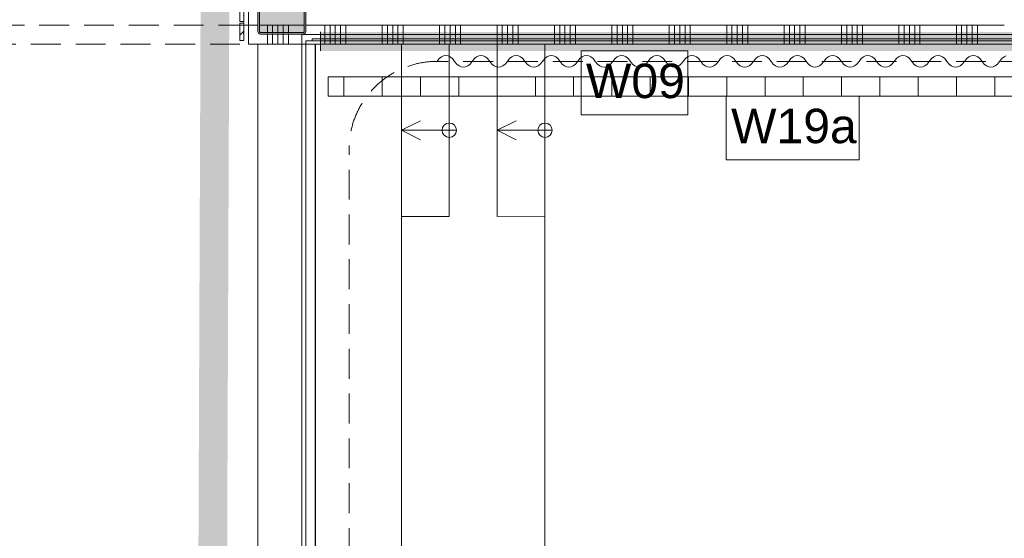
# Model space of a CAD drawing. Header units: millimetres. Extents: x -850 to 154668, y -80343 to 71019.
# Tile 143 of 147: x 29906 to 35050, y 36062 to 38773. Entities that reach past the tile are written whole.
import ezdxf

# ---------------------------------------------------------------- set-up
doc = ezdxf.new("R2010")
doc.units = ezdxf.units.MM
doc.header["$MEASUREMENT"] = 0
doc.linetypes.add('B0701', pattern=[234.119993, 155.999994, -78.119999])
doc.linetypes.add('B0703', pattern=[468.700004, 312.5, -156.200004])
for name, color, linetype in [('72 VI kastenwanden', 7, 'Continuous'), ('Info Wandafwerking aanduiding', 7, 'Continuous'), ('Info Wandafwerking aanduiding Doorsnede-arcering', 7, 'Continuous'), ('New_22 NC Binnenwanden', 7, 'Continuous'), ('New_22 NC Binnenwanden Doorsnede-arcering', 7, 'Continuous'), ('New_22 NC Binnenwanden Laagscheidingslijnen', 7, 'Continuous'), ('New_23 Vloeren', 7, 'Continuous'), ('New_24 Trappen', 7, 'Continuous'), ('New_72 VI kastenwanden', 7, 'Continuous'), ('New_Info Wandafwerking aanduiding', 7, 'Continuous'), ('New_Info Wandafwerking aanduiding Doorsnede-arcering', 7, 'Continuous'), ('New_Z Ruimtefuncties Zone omranding', 7, 'Continuous'), ('S-COLS-____-OTLN.RVT S', 7, 'Continuous'), ('S-COLS-____-OTLN.RVT S 2D arcering', 7, 'Continuous')]:
    doc.layers.add(name, color=color, linetype=linetype)
doc.styles.add('GENERATED_STYLE_1', font='arial.ttf')
doc.linetypes.add('Regenwater', pattern='A,0,[1,UO-720 _wandafwerkingen BG_2022-06-211.Shx,S=11.404762,R=0,X=0,Y=0.005006],-1499.5,0', length=1499.5)
pattern_1 = [(45, (0, 0), (-63.63961, 63.63961), [])]

# ---------------------------------------------------------------- blocks, each defined once
blk = doc.blocks.new('Slab_1_1', base_point=(0, 17060))
at = {"layer": 'New_23 Vloeren', "color": 7, "linetype": 'Continuous', "lineweight": 0, "flags": 128}
blk.add_lwpolyline([(37514.9, 30275), (37514.9, 38662.2), (31400.4, 38662.2), (31400.4, 30275)], close=True, dxfattribs=at)
blk = doc.blocks.new('Slab_2_1', base_point=(31380, 30260.6))
at = {"layer": 'New_23 Vloeren', "color": 253, "linetype": 'Continuous', "lineweight": 0, "true_color": 0x99a3a6, "flags": 128}
blk.add_lwpolyline([(31380, 30260.6), (37550.3, 30259.8), (37550.3, 38694.9), (31380, 38694.9)], close=True, dxfattribs=at)
blk = doc.blocks.new('Stair_5_1')
at = {"layer": 'New_24 Trappen', "color": 9, "linetype": 'Continuous', "lineweight": 0}
for p, q in [((31150.4, 38644.9), (31150.4, 30025.2)), ((32650.4, 38644.9), (31150.4, 38644.9)), ((31900.4, 38644.9), (31150.4, 38644.9)), ((31150.4, 38644.9), (31150.4, 30025.2)), ((32650.4, 38644.9), (31900.4, 38644.9)), ((31900.4, 38644.9), (31900.4, 30775.2)), ((31900.4, 30775.2), (31900.4, 38644.9)), ((32650.4, 31525.2), (32650.4, 38644.9)), ((32650.4, 31525.2), (32650.4, 38644.9))]:
    blk.add_line(p, q, dxfattribs=at)
blk = doc.blocks.new('Wall_19_1', base_point=(37500.3, 38662.3))
at = {"layer": 'New_22 NC Binnenwanden', "color": 8, "linetype": 'Continuous', "lineweight": 0, "true_color": 0x778488, "flags": 128}
for points in [[(37500.3, 38672.3), (31433.4, 38672.2)], [(31433.4, 38662.2), (31433.4, 38672.2)], [(31433.4, 38662.2), (37500.3, 38662.3)]]:
    blk.add_lwpolyline(points, dxfattribs=at)
blk = doc.blocks.new('Curtain Wall_82_1')
at = {"layer": 'New_22 NC Binnenwanden Doorsnede-arcering', "linetype": 'Continuous', "lineweight": 0, "true_color": 0x000000}
h = blk.add_hatch(dxfattribs=at)
h.set_pattern_fill('310_Naaldhout__01__0001', color=18, style=0, pattern_type=2)
h.set_pattern_definition(pattern_1)
h.paths.add_polyline_path([(31056.1, 40634.3), (31076.1, 40634.3), (31076.1, 40664.3), (31056.1, 40664.3)])
h = blk.add_hatch(dxfattribs=at)
h.set_pattern_fill('310_Naaldhout__01__0001', color=18, style=0, pattern_type=2)
h.set_pattern_definition(pattern_1)
h.paths.add_polyline_path([(31056.1, 40534.3), (31076.1, 40534.3), (31076.1, 40624.3), (31056.1, 40624.3)])
h = blk.add_hatch(dxfattribs=at)
h.set_pattern_fill('310_Naaldhout__01__0001', color=18, style=0, pattern_type=2)
h.set_pattern_definition(pattern_1)
h.paths.add_polyline_path([(31056.1, 40464.3), (31076.1, 40464.3), (31076.1, 40524.3), (31056.1, 40524.3)])
h = blk.add_hatch(dxfattribs=at)
h.set_pattern_fill('310_Naaldhout__01__0001', color=18, style=0, pattern_type=2)
h.set_pattern_definition(pattern_1)
h.paths.add_polyline_path([(31056.1, 39404.3), (31076.1, 39404.3), (31076.1, 39464.3), (31056.1, 39464.3)])
h = blk.add_hatch(dxfattribs=at)
h.set_pattern_fill('310_Naaldhout__01__0001', color=18, style=0, pattern_type=2)
h.set_pattern_definition(pattern_1)
h.paths.add_polyline_path([(31056.1, 39364.3), (31076.1, 39364.3), (31076.1, 39394.3), (31056.1, 39394.3)])
h = blk.add_hatch(dxfattribs=at)
h.set_pattern_fill('310_Naaldhout__01__0001', color=18, style=0, pattern_type=2)
h.set_pattern_definition(pattern_1)
h.paths.add_polyline_path([(31056.1, 39294.3), (31076.1, 39294.3), (31076.1, 39354.3), (31056.1, 39354.3)])
h = blk.add_hatch(dxfattribs=at)
h.set_pattern_fill('310_Naaldhout__01__0001', color=18, style=0, pattern_type=2)
h.set_pattern_definition(pattern_1)
h.paths.add_polyline_path([(31056.1, 39194.3), (31076.1, 39194.3), (31076.1, 39284.3), (31056.1, 39284.3)])
h = blk.add_hatch(dxfattribs=at)
h.set_pattern_fill('310_Naaldhout__01__0001', color=18, style=0, pattern_type=2)
h.set_pattern_definition(pattern_1)
h.paths.add_polyline_path([(31056.1, 39154.3), (31076.1, 39154.3), (31076.1, 39184.3), (31056.1, 39184.3)])
h = blk.add_hatch(dxfattribs=at)
h.set_pattern_fill('310_Naaldhout__01__0001', color=18, style=0, pattern_type=2)
h.set_pattern_definition(pattern_1)
h.paths.add_polyline_path([(31056.1, 39084.3), (31076.1, 39084.3), (31076.1, 39144.3), (31056.1, 39144.3)])
h = blk.add_hatch(dxfattribs=at)
h.set_pattern_fill('310_Naaldhout__01__0001', color=18, style=0, pattern_type=2)
h.set_pattern_definition(pattern_1)
h.paths.add_polyline_path([(31056.1, 39044.3), (31076.1, 39044.3), (31076.1, 39074.3), (31056.1, 39074.3)])
h = blk.add_hatch(dxfattribs=at)
h.set_pattern_fill('310_Naaldhout__01__0001', color=18, style=0, pattern_type=2)
h.set_pattern_definition(pattern_1)
h.paths.add_polyline_path([(31056.1, 38944.3), (31076.1, 38944.3), (31076.1, 39034.3), (31056.1, 39034.3)])
h = blk.add_hatch(dxfattribs=at)
h.set_pattern_fill('310_Naaldhout__01__0001', color=18, style=0, pattern_type=2)
h.set_pattern_definition(pattern_1)
h.paths.add_polyline_path([(31056.1, 38874.3), (31076.1, 38874.3), (31076.1, 38934.3), (31056.1, 38934.3)])
h = blk.add_hatch(dxfattribs=at)
h.set_pattern_fill('310_Naaldhout__01__0001', color=18, style=0, pattern_type=2)
h.set_pattern_definition(pattern_1)
h.paths.add_polyline_path([(31056.1, 38834.3), (31076.1, 38834.3), (31076.1, 38864.3), (31056.1, 38864.3)])
h = blk.add_hatch(dxfattribs=at)
h.set_pattern_fill('310_Naaldhout__01__0001', color=18, style=0, pattern_type=2)
h.set_pattern_definition(pattern_1)
h.paths.add_polyline_path([(31056.1, 38764.3), (31076.1, 38764.3), (31076.1, 38824.3), (31056.1, 38824.3)])
h = blk.add_hatch(dxfattribs=at)
h.set_pattern_fill('310_Naaldhout__01__0001', color=18, style=0, pattern_type=2)
h.set_pattern_definition(pattern_1)
h.paths.add_polyline_path([(31056.1, 38664.3), (31076.1, 38664.3), (31076.1, 38754.3), (31056.1, 38754.3)])
at = {"layer": 'New_22 NC Binnenwanden', "color": 7, "linetype": 'Continuous', "lineweight": 0}
for p, q in [((31056.1, 40664.3), (31056.1, 40634.3)), ((31076.1, 40664.3), (31056.1, 40664.3)), ((31076.1, 40664.3), (31076.1, 40634.3)), ((31076.1, 40634.3), (31056.1, 40634.3)), ((31056.1, 40624.3), (31056.1, 40534.3)), ((31076.1, 40624.3), (31056.1, 40624.3)), ((31076.1, 40624.3), (31076.1, 40534.3)), ((31076.1, 40534.3), (31056.1, 40534.3)), ((31056.1, 40524.3), (31056.1, 40464.3)), ((31076.1, 40524.3), (31056.1, 40524.3)), ((31076.1, 40524.3), (31076.1, 40464.3)), ((31076.1, 40464.3), (31056.1, 40464.3)), ((31056.1, 39464.3), (31056.1, 39404.3)), ((31076.1, 39464.3), (31056.1, 39464.3)), ((31076.1, 39464.3), (31076.1, 39404.3)), ((31076.1, 39404.3), (31056.1, 39404.3)), ((31056.1, 39394.3), (31056.1, 39364.3)), ((31076.1, 39394.3), (31056.1, 39394.3)), ((31076.1, 39364.3), (31056.1, 39364.3)), ((31076.1, 39394.3), (31076.1, 39364.3)), ((31056.1, 39354.3), (31056.1, 39294.3)), ((31076.1, 39354.3), (31056.1, 39354.3)), ((31076.1, 39354.3), (31076.1, 39294.3)), ((31076.1, 39294.3), (31056.1, 39294.3)), ((31056.1, 39284.3), (31056.1, 39194.3)), ((31076.1, 39284.3), (31056.1, 39284.3)), ((31076.1, 39284.3), (31076.1, 39194.3)), ((31076.1, 39194.3), (31056.1, 39194.3)), ((31056.1, 39184.3), (31056.1, 39154.3)), ((31076.1, 39184.3), (31056.1, 39184.3)), ((31076.1, 39154.3), (31056.1, 39154.3)), ((31076.1, 39184.3), (31076.1, 39154.3)), ((31056.1, 39144.3), (31056.1, 39084.3)), ((31076.1, 39144.3), (31056.1, 39144.3)), ((31076.1, 39144.3), (31076.1, 39084.3)), ((31076.1, 39084.3), (31056.1, 39084.3)), ((31056.1, 39074.3), (31056.1, 39044.3)), ((31076.1, 39074.3), (31056.1, 39074.3)), ((31076.1, 39074.3), (31076.1, 39044.3)), ((31076.1, 39044.3), (31056.1, 39044.3)), ((31056.1, 39034.3), (31056.1, 38944.3)), ((31076.1, 39034.3), (31056.1, 39034.3)), ((31076.1, 39034.3), (31076.1, 38944.3)), ((31076.1, 38944.3), (31056.1, 38944.3)), ((31056.1, 38934.3), (31056.1, 38874.3)), ((31076.1, 38934.3), (31056.1, 38934.3)), ((31076.1, 38934.3), (31076.1, 38874.3)), ((31076.1, 38874.3), (31056.1, 38874.3)), ((31056.1, 38864.3), (31056.1, 38834.3)), ((31076.1, 38864.3), (31056.1, 38864.3)), ((31076.1, 38864.3), (31076.1, 38834.3)), ((31076.1, 38834.3), (31056.1, 38834.3)), ((31056.1, 38824.3), (31056.1, 38764.3)), ((31076.1, 38824.3), (31056.1, 38824.3)), ((31076.1, 38824.3), (31076.1, 38764.3)), ((31076.1, 38764.3), (31056.1, 38764.3)), ((31056.1, 38754.3), (31056.1, 38664.3)), ((31076.1, 38754.3), (31056.1, 38754.3)), ((31076.1, 38754.3), (31076.1, 38664.3)), ((31076.1, 38664.3), (31056.1, 38664.3))]:
    blk.add_line(p, q, dxfattribs=at)
at = {"layer": 'New_22 NC Binnenwanden', "color": 9, "linetype": 'B0703', "lineweight": 0}
for p, q in [((31076.1, 40661.7), (31076.1, 40661.7)), ((31076.1, 40649.3), (31076.1, 40661.7)), ((31076.1, 40579.3), (31076.1, 40649.3)), ((31076.1, 40494.3), (31076.1, 40579.3)), ((31076.1, 40439.3), (31076.1, 40494.3)), ((31076.1, 40384.3), (31076.1, 40439.3)), ((31076.1, 40299.3), (31076.1, 40384.3)), ((31076.1, 40229.3), (31076.1, 40299.3)), ((31076.1, 40174.3), (31076.1, 40229.3)), ((31076.1, 40119.3), (31076.1, 40174.3)), ((31076.1, 40049.3), (31076.1, 40119.3)), ((31076.1, 39964.3), (31076.1, 40049.3)), ((31076.1, 39909.3), (31076.1, 39964.3)), ((31076.1, 39854.3), (31076.1, 39909.3)), ((31076.1, 39769.3), (31076.1, 39854.3)), ((31076.1, 39699.3), (31076.1, 39769.3)), ((31076.1, 39644.3), (31076.1, 39699.3)), ((31076.1, 39589.3), (31076.1, 39644.3)), ((31076.1, 39519.3), (31076.1, 39589.3)), ((31076.1, 39434.3), (31076.1, 39519.3)), ((31076.1, 39379.3), (31076.1, 39434.3)), ((31076.1, 39324.3), (31076.1, 39379.3)), ((31076.1, 39239.3), (31076.1, 39324.3)), ((31076.1, 39169.3), (31076.1, 39239.3)), ((31076.1, 39114.3), (31076.1, 39169.3)), ((31076.1, 39059.3), (31076.1, 39114.3)), ((31076.1, 38989.3), (31076.1, 39059.3)), ((31076.1, 38904.3), (31076.1, 38989.3)), ((31076.1, 38849.3), (31076.1, 38904.3)), ((31076.1, 38794.3), (31076.1, 38849.3)), ((31076.1, 38709.3), (31076.1, 38794.3)), ((31076.1, 38700.6), (31076.1, 38709.3))]:
    blk.add_line(p, q, dxfattribs=at)
at = {"layer": 'New_22 NC Binnenwanden', "color": 1, "linetype": 'Continuous', "lineweight": 0}
for p, q in [((31076.1, 40649.3), (31076.1, 40661.7)), ((31076.1, 40579.3), (31076.1, 40649.3)), ((31076.1, 40494.3), (31076.1, 40579.3)), ((31076.1, 40439.3), (31076.1, 40494.3)), ((31076.1, 40384.3), (31076.1, 40439.3)), ((31076.1, 40299.3), (31076.1, 40384.3)), ((31076.1, 40229.3), (31076.1, 40299.3)), ((31076.1, 40174.3), (31076.1, 40229.3)), ((31076.1, 40119.3), (31076.1, 40174.3)), ((31076.1, 40049.3), (31076.1, 40119.3)), ((31076.1, 39964.3), (31076.1, 40049.3)), ((31076.1, 39909.3), (31076.1, 39964.3)), ((31076.1, 39854.3), (31076.1, 39909.3)), ((31076.1, 39769.3), (31076.1, 39854.3)), ((31076.1, 39699.3), (31076.1, 39769.3)), ((31076.1, 39644.3), (31076.1, 39699.3)), ((31076.1, 39589.3), (31076.1, 39644.3)), ((31076.1, 39519.3), (31076.1, 39589.3)), ((31076.1, 39434.3), (31076.1, 39519.3)), ((31076.1, 39379.3), (31076.1, 39434.3)), ((31076.1, 39324.3), (31076.1, 39379.3)), ((31076.1, 39239.3), (31076.1, 39324.3)), ((31076.1, 39169.3), (31076.1, 39239.3)), ((31076.1, 39114.3), (31076.1, 39169.3)), ((31076.1, 39059.3), (31076.1, 39114.3)), ((31076.1, 38989.3), (31076.1, 39059.3)), ((31076.1, 38904.3), (31076.1, 38989.3)), ((31076.1, 38849.3), (31076.1, 38904.3)), ((31076.1, 38794.3), (31076.1, 38849.3)), ((31076.1, 38709.3), (31076.1, 38794.3)), ((31076.1, 38700.6), (31076.1, 38709.3))]:
    blk.add_line(p, q, dxfattribs=at)
at = {"layer": 'New_22 NC Binnenwanden', "color": 9, "linetype": 'B0703', "lineweight": 0}
for p in [(31076.1, 40661.7), (31076.1, 40649.3), (31076.1, 40649.3), (31076.1, 40579.3), (31076.1, 40579.3), (31076.1, 40494.3), (31076.1, 40494.3), (31076.1, 40439.3), (31076.1, 40439.3), (31076.1, 40384.3), (31076.1, 40384.3), (31076.1, 40299.3), (31076.1, 40299.3), (31076.1, 40229.3), (31076.1, 40229.3), (31076.1, 40174.3), (31076.1, 40174.3), (31076.1, 40119.3), (31076.1, 40119.3), (31076.1, 40049.3), (31076.1, 40049.3), (31076.1, 39964.3), (31076.1, 39964.3), (31076.1, 39909.3), (31076.1, 39909.3), (31076.1, 39854.3), (31076.1, 39854.3), (31076.1, 39769.3), (31076.1, 39769.3), (31076.1, 39699.3), (31076.1, 39699.3), (31076.1, 39644.3), (31076.1, 39644.3), (31076.1, 39589.3), (31076.1, 39589.3), (31076.1, 39519.3), (31076.1, 39519.3), (31076.1, 39434.3), (31076.1, 39434.3), (31076.1, 39379.3), (31076.1, 39379.3), (31076.1, 39324.3), (31076.1, 39324.3), (31076.1, 39239.3), (31076.1, 39239.3), (31076.1, 39169.3), (31076.1, 39169.3), (31076.1, 39114.3), (31076.1, 39114.3), (31076.1, 39059.3), (31076.1, 39059.3), (31076.1, 38989.3), (31076.1, 38989.3), (31076.1, 38904.3), (31076.1, 38904.3), (31076.1, 38849.3), (31076.1, 38849.3), (31076.1, 38794.3), (31076.1, 38794.3), (31076.1, 38709.3), (31076.1, 38709.3), (31076.1, 38700.6), (31076.1, 38700.6)]:
    blk.add_point(p, dxfattribs=at)
at = {"layer": 'New_22 NC Binnenwanden', "color": 1, "linetype": 'Continuous', "lineweight": 0}
for p in [(31076.1, 40661.7), (31076.1, 40649.3), (31076.1, 40579.3), (31076.1, 40494.3), (31076.1, 40439.3), (31076.1, 40384.3), (31076.1, 40299.3), (31076.1, 40229.3), (31076.1, 40174.3), (31076.1, 40119.3), (31076.1, 40049.3), (31076.1, 39964.3), (31076.1, 39909.3), (31076.1, 39854.3), (31076.1, 39769.3), (31076.1, 39699.3), (31076.1, 39644.3), (31076.1, 39589.3), (31076.1, 39519.3), (31076.1, 39434.3), (31076.1, 39379.3), (31076.1, 39324.3), (31076.1, 39239.3), (31076.1, 39169.3), (31076.1, 39114.3), (31076.1, 39059.3), (31076.1, 38989.3), (31076.1, 38904.3), (31076.1, 38849.3), (31076.1, 38794.3), (31076.1, 38709.3), (31076.1, 38700.6)]:
    blk.add_point(p, dxfattribs=at)
blk = doc.blocks.new('*X1380')
at = {"layer": 'New_22 NC Binnenwanden Doorsnede-arcering', "color": 254, "linetype": 'Continuous', "lineweight": 0, "true_color": 0xe9ebeb}
for p, q in [((31500, 38744.9), (31500, 38644.9)), ((31527.4, 38744.9), (31527.4, 38644.9)), ((31554.9, 38744.9), (31554.9, 38644.9)), ((31582.3, 38744.9), (31582.3, 38644.9)), ((31609.7, 38744.9), (31609.7, 38644.9)), ((31800, 38744.9), (31800, 38644.9)), ((31827.4, 38744.9), (31827.4, 38644.9)), ((31854.9, 38744.9), (31854.9, 38644.9)), ((31882.3, 38744.9), (31882.3, 38644.9)), ((31909.7, 38744.9), (31909.7, 38644.9)), ((32100, 38744.9), (32100, 38644.9)), ((32127.4, 38744.9), (32127.4, 38644.9)), ((32154.9, 38744.9), (32154.9, 38644.9)), ((32182.3, 38744.9), (32182.3, 38644.9)), ((32209.7, 38744.9), (32209.7, 38644.9)), ((32400, 38744.9), (32400, 38644.9)), ((32427.4, 38744.9), (32427.4, 38644.9)), ((32454.9, 38744.9), (32454.9, 38644.9)), ((32482.3, 38744.9), (32482.3, 38644.9)), ((32509.7, 38744.9), (32509.7, 38644.9)), ((32700, 38744.9), (32700, 38644.9)), ((32727.4, 38744.9), (32727.4, 38644.9)), ((32754.9, 38744.9), (32754.9, 38644.9)), ((32782.3, 38744.9), (32782.3, 38644.9)), ((32809.7, 38744.9), (32809.7, 38644.9)), ((33000, 38744.9), (33000, 38644.9)), ((33027.4, 38744.9), (33027.4, 38644.9)), ((33054.9, 38744.9), (33054.9, 38644.9)), ((33082.3, 38744.9), (33082.3, 38644.9)), ((33109.7, 38744.9), (33109.7, 38644.9)), ((33300, 38744.9), (33300, 38644.9)), ((33327.4, 38744.9), (33327.4, 38644.9)), ((33354.9, 38744.9), (33354.9, 38644.9)), ((33382.3, 38744.9), (33382.3, 38644.9)), ((33409.7, 38744.9), (33409.7, 38644.9)), ((33600, 38744.9), (33600, 38644.9)), ((33627.4, 38744.9), (33627.4, 38644.9)), ((33654.9, 38744.9), (33654.9, 38644.9)), ((33682.3, 38744.9), (33682.3, 38644.9)), ((33709.7, 38744.9), (33709.7, 38644.9)), ((33900, 38744.9), (33900, 38644.9)), ((33927.4, 38744.9), (33927.4, 38644.9)), ((33954.9, 38744.9), (33954.9, 38644.9)), ((33982.3, 38744.9), (33982.3, 38644.9)), ((34009.7, 38744.9), (34009.7, 38644.9)), ((34200, 38744.9), (34200, 38644.9)), ((34227.4, 38744.9), (34227.4, 38644.9)), ((34254.9, 38744.9), (34254.9, 38644.9)), ((34282.3, 38744.9), (34282.3, 38644.9)), ((34309.7, 38744.9), (34309.7, 38644.9)), ((34500, 38744.9), (34500, 38644.9)), ((34527.4, 38744.9), (34527.4, 38644.9)), ((34554.9, 38744.9), (34554.9, 38644.9)), ((34582.3, 38744.9), (34582.3, 38644.9)), ((34609.7, 38744.9), (34609.7, 38644.9)), ((34800, 38744.9), (34800, 38644.9)), ((34827.4, 38744.9), (34827.4, 38644.9)), ((34854.9, 38744.9), (34854.9, 38644.9)), ((34882.3, 38744.9), (34882.3, 38644.9)), ((34909.7, 38744.9), (34909.7, 38644.9)), ((31200, 38695), (31200, 38644.9)), ((31227.4, 38695), (31227.4, 38644.9)), ((31254.9, 38695), (31254.9, 38644.9)), ((31282.3, 38695), (31282.3, 38644.9)), ((31309.7, 38695), (31309.7, 38644.9))]:
    blk.add_line(p, q, dxfattribs=at)
blk = doc.blocks.new('*X1382')
at = {"layer": 'New_22 NC Binnenwanden Doorsnede-arcering', "color": 254, "linetype": 'Continuous', "lineweight": 0, "true_color": 0xe9ebeb}
for p, q in [((31200, 38744.9), (31200, 38703)), ((31227.4, 38744.9), (31227.4, 38703)), ((31254.9, 38744.9), (31254.9, 38703)), ((31282.3, 38744.9), (31282.3, 38703)), ((31309.7, 38744.9), (31309.7, 38703))]:
    blk.add_line(p, q, dxfattribs=at)
blk = doc.blocks.new('Wall_232_1', base_point=(31100.9, 38819.9))
at = {"layer": 'New_22 NC Binnenwanden', "color": 8, "linetype": 'Continuous', "lineweight": 0, "true_color": 0x778488, "flags": 128}
for points in [[(31100.9, 38744.9), (31100.9, 38894.9)], [(31100.9, 38644.9), (31100.9, 38744.9)], [(31100.9, 38644.9), (42250, 38644.9)]]:
    blk.add_lwpolyline(points, dxfattribs=at)
at = {"layer": 'New_22 NC Binnenwanden Laagscheidingslijnen', "color": 8, "linetype": 'Continuous', "lineweight": 0, "true_color": 0x778488}
for p, q in [((31100.9, 38744.9), (31150, 38744.9)), ((31158, 38744.9), (31392, 38744.9)), ((31400, 38744.9), (35050, 38744.9))]:
    blk.add_line(p, q, dxfattribs=at)
at = {"layer": 'New_22 NC Binnenwanden', "color": 8, "lineweight": 0, "true_color": 0x778488}
for name in ['*X1380', '*X1382']:
    blk.add_blockref(name, (0, 0), dxfattribs=at)
blk = doc.blocks.new('Wall_332_1', base_point=(31517.2, 38473.6))
at = {"layer": 'Info Wandafwerking aanduiding Doorsnede-arcering', "linetype": 'Continuous', "lineweight": 0, "true_color": 0x99a3a6}
h = blk.add_hatch(dxfattribs=at)
h.set_pattern_fill('930_Lijnen_vert_200_0001', color=253, style=0, pattern_type=2)
h.set_pattern_definition([(270, (0, 0), (200, 0), [])])
h.paths.add_polyline_path([(37294.6, 38473.6), (31517.2, 38473.6), (31517.2, 38373.6), (37294.6, 38373.6)])
at = {"layer": 'Info Wandafwerking aanduiding', "color": 9, "linetype": 'Continuous', "lineweight": 0, "flags": 128}
for points in [[(37394.6, 38473.6), (31517.2, 38473.6)], [(31517.2, 38473.6), (31517.2, 38373.6)], [(31517.2, 38373.6), (37294.6, 38373.6)]]:
    blk.add_lwpolyline(points, dxfattribs=at)
blk = doc.blocks.new('Column 67[67]_1', base_point=(0.5, 3))
at = {"layer": 'S-COLS-____-OTLN.RVT S 2D arcering', "linetype": 'Continuous', "lineweight": 0, "true_color": 0x778488}
h = blk.add_hatch(color=8, dxfattribs=at)
h.paths.add_polyline_path([(31150.5, 38711), (31151.5, 38706), (31154.3, 38701.8), (31158.5, 38699), (31163.5, 38698), (31387.5, 38698), (31392.5, 38699), (31396.7, 38701.8), (31399.5, 38706), (31400.5, 38711), (31400.5, 38935), (31399.5, 38939.9), (31396.7, 38944.2), (31392.5, 38947), (31387.5, 38948), (31163.5, 38948), (31158.5, 38947), (31154.3, 38944.2), (31151.5, 38939.9), (31150.5, 38935)])
h.paths.add_polyline_path([(31387.5, 38706), (31163.5, 38706), (31161.6, 38706.3), (31160, 38707.4), (31158.9, 38709), (31158.5, 38711), (31158.5, 38935), (31158.9, 38936.9), (31160, 38938.5), (31161.6, 38939.6), (31163.5, 38940), (31387.5, 38940), (31389.4, 38939.6), (31391.1, 38938.5), (31392.1, 38936.9), (31392.5, 38935), (31392.5, 38711), (31392.1, 38709), (31391.1, 38707.4), (31389.4, 38706.3)], flags=0)
blk.add_hatch(color=8, dxfattribs=at).paths.add_polyline_path([(31387.5, 38940), (31163.5, 38940), (31161.6, 38939.6), (31160, 38938.5), (31158.9, 38936.9), (31158.5, 38935), (31158.5, 38711), (31158.9, 38709), (31160, 38707.4), (31161.6, 38706.3), (31163.5, 38706), (31387.5, 38706), (31389.4, 38706.3), (31391.1, 38707.4), (31392.1, 38709), (31392.5, 38711), (31392.5, 38935), (31392.1, 38936.9), (31391.1, 38938.5), (31389.4, 38939.6)])
at = {"layer": 'S-COLS-____-OTLN.RVT S', "color": 1, "linetype": 'Continuous', "lineweight": 0}
for p, q in [((31154.3, 38944.2), (31151.5, 38939.9)), ((31158.5, 38947), (31154.3, 38944.2)), ((31163.5, 38948), (31158.5, 38947)), ((31387.5, 38948), (31163.5, 38948)), ((31392.5, 38947), (31387.5, 38948)), ((31396.7, 38944.2), (31392.5, 38947)), ((31399.5, 38939.9), (31396.7, 38944.2)), ((31151.5, 38939.9), (31150.5, 38935)), ((31150.5, 38935), (31150.5, 38711)), ((31158.5, 38935), (31158.9, 38936.9)), ((31158.5, 38711), (31158.5, 38935)), ((31158.9, 38936.9), (31160, 38938.5)), ((31160, 38938.5), (31161.6, 38939.6)), ((31161.6, 38939.6), (31163.5, 38940)), ((31163.5, 38940), (31387.5, 38940)), ((31387.5, 38940), (31389.4, 38939.6)), ((31389.4, 38939.6), (31391.1, 38938.5)), ((31391.1, 38938.5), (31392.1, 38936.9)), ((31392.1, 38936.9), (31392.5, 38935)), ((31392.5, 38935), (31392.5, 38711)), ((31400.5, 38935), (31399.5, 38939.9)), ((31400.5, 38711), (31400.5, 38935)), ((31150.5, 38711), (31151.5, 38706)), ((31151.5, 38706), (31154.3, 38701.8)), ((31154.3, 38701.8), (31158.5, 38699)), ((31158.9, 38709), (31158.5, 38711)), ((31158.5, 38699), (31163.5, 38698)), ((31160, 38707.4), (31158.9, 38709)), ((31161.6, 38706.3), (31160, 38707.4)), ((31163.5, 38706), (31161.6, 38706.3)), ((31387.5, 38706), (31163.5, 38706)), ((31163.5, 38698), (31387.5, 38698)), ((31389.4, 38706.3), (31387.5, 38706)), ((31387.5, 38698), (31392.5, 38699)), ((31391.1, 38707.4), (31389.4, 38706.3)), ((31392.1, 38709), (31391.1, 38707.4)), ((31392.5, 38711), (31392.1, 38709)), ((31392.5, 38699), (31396.7, 38701.8)), ((31396.7, 38701.8), (31399.5, 38706)), ((31399.5, 38706), (31400.5, 38711))]:
    blk.add_line(p, q, dxfattribs=at)
blk = doc.blocks.new('Stair_14_1')
at = {"layer": 'New_24 Trappen', "color": 9, "linetype": 'Continuous', "lineweight": 0}
for p, q in [((32150.3, 38645), (31900.3, 38645)), ((31900.3, 38645), (31900.4, 37745)), ((32150.3, 38645), (31900.3, 38645)), ((31900.3, 38645), (31900.4, 37745)), ((32150.4, 37745), (32150.3, 38645)), ((32150.4, 37745), (32150.3, 38645)), ((32000.3, 38245), (31900.3, 38195)), ((32150.3, 38157.5), (32150.3, 38232.5)), ((32150.3, 38195), (31900.3, 38195)), ((31900.3, 38195), (32000.3, 38145)), ((32187.8, 38195), (32112.8, 38195)), ((31900.4, 37745), (32150.4, 37745)), ((31900.4, 37745), (32150.4, 37745))]:
    blk.add_line(p, q, dxfattribs=at)
for start, end in [(90.0034, 270.0034), (270.0034, 90.0034)]:
    blk.add_arc((32150.3, 38195), 37.5, start, end, dxfattribs=at)
blk = doc.blocks.new('Stair_15_1')
at = {"layer": 'New_24 Trappen', "color": 9, "linetype": 'Continuous', "lineweight": 0}
for p, q in [((32650.3, 38645.1), (32400.3, 38645)), ((32650.3, 38645.1), (32400.3, 38645)), ((32400.3, 38645), (32400.4, 37745)), ((32400.3, 38645), (32400.4, 37745)), ((32650.4, 37745.1), (32650.3, 38645.1)), ((32650.4, 37745.1), (32650.3, 38645.1)), ((32500.3, 38245), (32400.3, 38195)), ((32650.3, 38157.6), (32650.3, 38232.6)), ((32650.3, 38195.1), (32400.3, 38195)), ((32400.3, 38195), (32500.3, 38145)), ((32687.8, 38195.1), (32612.8, 38195.1)), ((32400.4, 37745), (32650.4, 37745.1)), ((32400.4, 37745), (32650.4, 37745.1))]:
    blk.add_line(p, q, dxfattribs=at)
for start, end in [(90.0034, 270.0034), (270.0034, 90.0034)]:
    blk.add_arc((32650.3, 38195.1), 37.5, start, end, dxfattribs=at)
blk = doc.blocks.new('Wall_578_1', base_point=(31100.9, 38695))
at = {"layer": 'New_22 NC Binnenwanden', "color": 8, "linetype": 'B0701', "lineweight": 0, "true_color": 0x778488, "flags": 128}
for points in [[(31100.9, 38745), (25750, 38745)], [(31100.9, 38645), (31100.9, 38745)], [(25750, 38645), (31100.9, 38645)]]:
    blk.add_lwpolyline(points, dxfattribs=at)
blk = doc.blocks.new('Curtain #1580_2')
at = {"layer": 'New_72 VI kastenwanden', "color": 1, "linetype": 'Continuous', "lineweight": 0}
blk.add_line((0, 0), (6614.2, 0), dxfattribs=at)
at = {"layer": 'New_72 VI kastenwanden', "color": 1, "linetype": 'B0701', "lineweight": 0}
blk.add_line((0, -90), (6614.2, -90), dxfattribs=at)
at = {"layer": 'New_72 VI kastenwanden', "color": 7, "linetype": 'Continuous', "lineweight": 0, "flags": 128}
blk.add_lwpolyline([(6614.2, -90), (6602.7, -74.7), (6591.2, -66.5), (6579.7, -61.6), (6568.2, -60), (6556.7, -61.6), (6545.3, -66.5), (6533.8, -74.7), (6522.3, -90), (6510.8, -105.3), (6499.3, -113.5), (6487.8, -118.4), (6476.4, -120), (6464.9, -118.4), (6453.4, -113.5), (6441.9, -105.3), (6430.4, -90), (6418.9, -74.7), (6407.5, -66.5), (6396, -61.6), (6384.5, -60), (6373, -61.6), (6361.5, -66.5), (6350, -74.7), (6338.6, -90), (6327.1, -105.3), (6315.6, -113.5), (6304.1, -118.4), (6292.6, -120), (6281.1, -118.4), (6269.7, -113.5), (6258.2, -105.3), (6246.7, -90), (6235.2, -74.7), (6223.7, -66.5), (6212.3, -61.6), (6200.8, -60), (6189.3, -61.6), (6177.8, -66.5), (6166.3, -74.7), (6154.8, -90), (6143.4, -105.3), (6131.9, -113.5), (6120.4, -118.4), (6108.9, -120), (6097.4, -118.4), (6085.9, -113.5), (6074.5, -105.3), (6063, -90), (6051.5, -74.7), (6040, -66.5), (6028.5, -61.6), (6017, -60), (6005.6, -61.6), (5994.1, -66.5), (5982.6, -74.7), (5971.1, -90), (5959.6, -105.3), (5948.1, -113.5), (5936.7, -118.4), (5925.2, -120), (5913.7, -118.4), (5902.2, -113.5), (5890.7, -105.3), (5879.2, -90), (5867.8, -74.7), (5856.3, -66.5), (5844.8, -61.6), (5833.3, -60), (5821.8, -61.6), (5810.4, -66.5), (5798.9, -74.7), (5787.4, -90), (5775.9, -105.3), (5764.4, -113.5), (5752.9, -118.4), (5741.5, -120), (5730, -118.4), (5718.5, -113.5), (5707, -105.3), (5695.5, -90), (5684, -74.7), (5672.6, -66.5), (5661.1, -61.6), (5649.6, -60), (5638.1, -61.6), (5626.6, -66.5), (5615.1, -74.7), (5603.7, -90), (5592.2, -105.3), (5580.7, -113.5), (5569.2, -118.4), (5557.7, -120), (5546.2, -118.4), (5534.8, -113.5), (5523.3, -105.3), (5511.8, -90), (5500.3, -74.7), (5488.8, -66.5), (5477.3, -61.6), (5465.9, -60), (5454.4, -61.6), (5442.9, -66.5), (5431.4, -74.7), (5419.9, -90), (5408.4, -105.3), (5397, -113.5), (5385.5, -118.4), (5374, -120), (5362.5, -118.4), (5351, -113.5), (5339.6, -105.3), (5328.1, -90), (5316.6, -74.7), (5305.1, -66.5), (5293.6, -61.6), (5282.1, -60), (5270.7, -61.6), (5259.2, -66.5), (5247.7, -74.7), (5236.2, -90), (5224.7, -105.3), (5213.2, -113.5), (5201.8, -118.4), (5190.3, -120), (5178.8, -118.4), (5167.3, -113.5), (5155.8, -105.3), (5144.3, -90), (5132.9, -74.7), (5121.4, -66.5), (5109.9, -61.6), (5098.4, -60), (5086.9, -61.6), (5075.4, -66.5), (5064, -74.7), (5052.5, -90), (5041, -105.3), (5029.5, -113.5), (5018, -118.4), (5006.5, -120), (4995.1, -118.4), (4983.6, -113.5), (4972.1, -105.3), (4960.6, -90), (4949.1, -74.7), (4937.7, -66.5), (4926.2, -61.6), (4914.7, -60), (4903.2, -61.6), (4891.7, -66.5), (4880.2, -74.7), (4868.8, -90), (4857.3, -105.3), (4845.8, -113.5), (4834.3, -118.4), (4822.8, -120), (4811.3, -118.4), (4799.9, -113.5), (4788.4, -105.3), (4776.9, -90), (4765.4, -74.7), (4753.9, -66.5), (4742.4, -61.6), (4731, -60), (4719.5, -61.6), (4708, -66.5), (4696.5, -74.7), (4685, -90), (4673.5, -105.3), (4662.1, -113.5), (4650.6, -118.4), (4639.1, -120), (4627.6, -118.4), (4616.1, -113.5), (4604.6, -105.3), (4593.2, -90), (4581.7, -74.7), (4570.2, -66.5), (4558.7, -61.6), (4547.2, -60), (4535.8, -61.6), (4524.3, -66.5), (4512.8, -74.7), (4501.3, -90), (4489.8, -105.3), (4478.3, -113.5), (4466.9, -118.4), (4455.4, -120), (4443.9, -118.4), (4432.4, -113.5), (4420.9, -105.3), (4409.4, -90), (4398, -74.7), (4386.5, -66.5), (4375, -61.6), (4363.5, -60), (4352, -61.6), (4340.5, -66.5), (4329.1, -74.7), (4317.6, -90), (4306.1, -105.3), (4294.6, -113.5), (4283.1, -118.4), (4271.6, -120), (4260.2, -118.4), (4248.7, -113.5), (4237.2, -105.3), (4225.7, -90), (4214.2, -74.7), (4202.7, -66.5), (4191.3, -61.6), (4179.8, -60), (4168.3, -61.6), (4156.8, -66.5), (4145.3, -74.7), (4133.8, -90), (4122.4, -105.3), (4110.9, -113.5), (4099.4, -118.4), (4087.9, -120), (4076.4, -118.4), (4065, -113.5), (4053.5, -105.3), (4042, -90), (4030.5, -74.7), (4019, -66.5), (4007.5, -61.6), (3996.1, -60), (3984.6, -61.6), (3973.1, -66.5), (3961.6, -74.7), (3950.1, -90), (3938.6, -105.3), (3927.2, -113.5), (3915.7, -118.4), (3904.2, -120), (3892.7, -118.4), (3881.2, -113.5), (3869.7, -105.3), (3858.3, -90), (3846.8, -74.7), (3835.3, -66.5), (3823.8, -61.6), (3812.3, -60), (3800.8, -61.6), (3789.4, -66.5), (3777.9, -74.7), (3766.4, -90), (3754.9, -105.3), (3743.4, -113.5), (3731.9, -118.4), (3720.5, -120), (3709, -118.4), (3697.5, -113.5), (3686, -105.3), (3674.5, -90), (3663.1, -74.7), (3651.6, -66.5), (3640.1, -61.6)], dxfattribs=at)
blk = doc.blocks.new('Wall_750_1', base_point=(31028.5, 45825))
at = {"layer": 'New_Info Wandafwerking aanduiding Doorsnede-arcering', "linetype": 'Continuous', "lineweight": 0, "true_color": 0x99a3a6}
blk.add_hatch(color=253, dxfattribs=at).paths.add_polyline_path([(30965.6, 29876.7), (31028.5, 45825), (30878.5, 45825.6), (30815.6, 29876.7)])
blk = doc.blocks.new('Wall_812_1', base_point=(38580.6, 38609.3))
at = {"layer": 'New_Info Wandafwerking aanduiding Doorsnede-arcering', "linetype": 'Continuous', "lineweight": 0, "true_color": 0x0ba833}
blk.add_hatch(color=104, dxfattribs=at).paths.add_polyline_path([(38580.6, 38709.3), (31477.7, 38709.3), (31477.7, 38609.3), (38580.6, 38609.3)])
at = {"layer": 'New_Info Wandafwerking aanduiding', "color": 9, "linetype": 'Continuous', "lineweight": 0, "flags": 128}
blk.add_lwpolyline([(31477.7, 38609.3), (31477.7, 38709.3)], dxfattribs=at)

msp = doc.modelspace()

# ---------------------------------------------------------------- linework, layer by layer
at = {"layer": '72 VI kastenwanden', "color": 1, "linetype": 'B0701', "lineweight": 0}
msp.add_lwpolyline([(32086.4, 30364.8, -0.404148), (31626.4, 30809.2), (31626.4, 38094.9, -0.414166), (32086.3, 38554.9)], format="xyb", dxfattribs=at)
at = {"layer": 'Info Wandafwerking aanduiding', "color": 9, "linetype": 'Continuous', "lineweight": 0, "flags": 128}
msp.add_lwpolyline([(33597.6, 38373.6), (34291.1, 38373.6), (34291.1, 38040.7), (33597.6, 38040.7)], close=True, dxfattribs=at)
at = {"layer": 'New_Info Wandafwerking aanduiding', "color": 9, "linetype": 'Continuous', "lineweight": 0, "flags": 128}
msp.add_lwpolyline([(32839.3, 38609.3), (33396.2, 38609.3), (33396.2, 38276.4), (32839.3, 38276.4)], close=True, dxfattribs=at)
at = {"layer": 'New_Z Ruimtefuncties Zone omranding', "color": 41, "linetype": 'Continuous', "lineweight": 0, "true_color": 0xffdd55, "flags": 128}
msp.add_lwpolyline([(31099.6, 40683.4), (25750.6, 40684), (25751.5, 36010), (25751.5, 26510), (25750.7, 26510), (25750.7, 26310), (47275.4, 26304), (47275.4, 29976.7), (41640, 29976.5), (41640, 30000), (40840.2, 30000), (40840.2, 29975), (38700, 29975), (38700, 30304.9), (31450.3, 30305), (31450.9, 38644.9), (31101.1, 38645)], close=True, dxfattribs=at)
at = {"layer": 'New_Z Ruimtefuncties Zone omranding', "color": 40, "linetype": 'Continuous', "lineweight": 0, "true_color": 0xffce00, "flags": 128}
msp.add_lwpolyline([(31450.3, 30305), (37500.3, 30305), (37500.3, 30077.1), (42274.9, 30077), (42275.4, 38644.6), (31450.3, 38645.2)], close=True, dxfattribs=at)

# ---------------------------------------------------------------- block references
at = {"layer": 'Info Wandafwerking aanduiding', "color": 1, "lineweight": 0}
msp.add_blockref('Wall_332_1', (31517.2, 38473.6), dxfattribs=at)
at = {"layer": 'New_22 NC Binnenwanden', "linetype": 'Continuous', "lineweight": 0}
msp.add_blockref('Curtain Wall_82_1', (0, 0), dxfattribs=at)
at = {"layer": 'New_22 NC Binnenwanden', "color": 8, "lineweight": 0, "true_color": 0x778488}
for name, p in [('Wall_232_1', (31100.9, 38819.9)), ('Wall_578_1', (31100.9, 38695)), ('Wall_19_1', (37500.3, 38662.3))]:
    msp.add_blockref(name, p, dxfattribs=at)
at = {"layer": 'New_23 Vloeren', "color": 7, "linetype": 'Continuous', "lineweight": 0}
msp.add_blockref('Slab_1_1', (0, 17060), dxfattribs=at)
at = {"layer": 'New_23 Vloeren', "color": 253, "linetype": 'Continuous', "lineweight": 0, "true_color": 0x99a3a6}
msp.add_blockref('Slab_2_1', (31380, 30260.6), dxfattribs=at)
at = {"layer": 'New_24 Trappen', "color": 253, "linetype": 'Continuous', "lineweight": 0, "true_color": 0x99a3a6}
for name in ['Stair_5_1', 'Stair_15_1']:
    msp.add_blockref(name, (0, 0), dxfattribs=at)
at = {"layer": 'New_24 Trappen', "color": 7, "linetype": 'Regenwater', "lineweight": 0}
msp.add_blockref('Stair_14_1', (0, 0), dxfattribs=at)
at = {"layer": 'New_72 VI kastenwanden', "color": 1, "linetype": 'Continuous', "lineweight": 0, "xscale": -1, "zscale": 1000}
msp.add_blockref('Curtain #1580_2', (38700.5, 38644.9), dxfattribs=at)
at = {"layer": 'New_Info Wandafwerking aanduiding', "color": 1, "lineweight": 0}
for name, p in [('Wall_750_1', (31028.5, 45825)), ('Wall_812_1', (38580.6, 38609.3))]:
    msp.add_blockref(name, p, dxfattribs=at)
at = {"layer": 'S-COLS-____-OTLN.RVT S', "color": 1, "linetype": 'Continuous', "lineweight": 0}
msp.add_blockref('Column 67[67]_1', (0.5, 3), dxfattribs=at)

# ---------------------------------------------------------------- texts
at = {"layer": 'Info Wandafwerking aanduiding', "color": 2, "linetype": 'Continuous', "lineweight": 0, "insert": (33622.6, 38307.5), "char_height": 180, "attachment_point": 1, "style": 'GENERATED_STYLE_1'}
msp.add_mtext('\\A1;{\\pql;\\fArial|b0|i0|c0|p38;W19a}', dxfattribs=at)
at = {"layer": 'New_Info Wandafwerking aanduiding', "color": 2, "linetype": 'Continuous', "lineweight": 0, "insert": (32864.3, 38543.1), "char_height": 180, "attachment_point": 1, "style": 'GENERATED_STYLE_1'}
msp.add_mtext('\\A1;{\\pql;\\fArial|b0|i0|c0|p38;W09}', dxfattribs=at)

doc.saveas('drawing.dxf')
